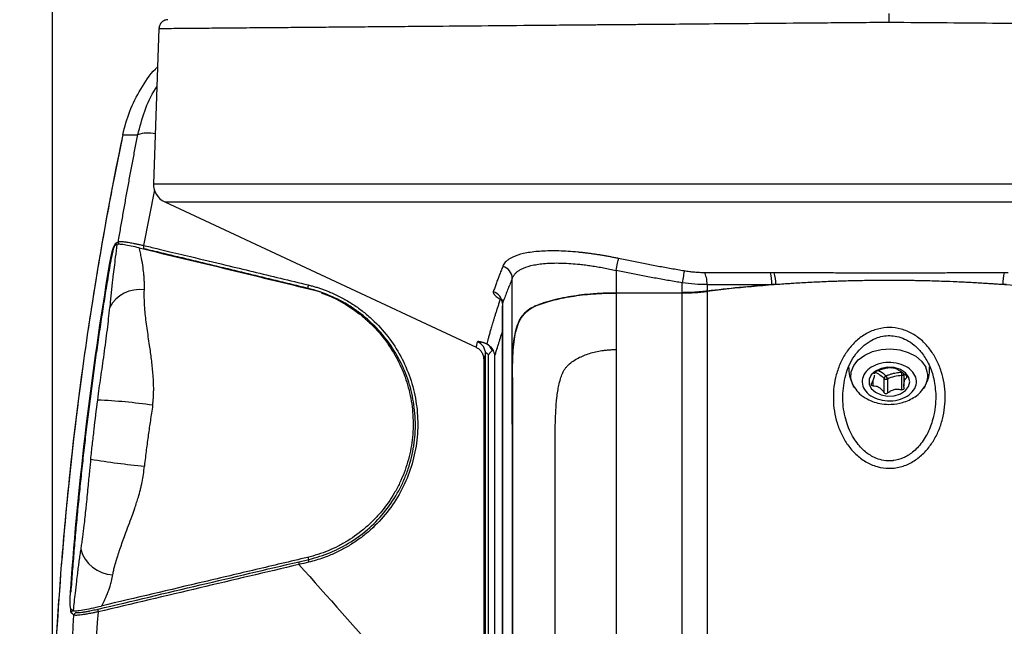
# Model space of a CAD drawing. Header units: millimetres. Extents: x 19 to 819, y 19 to 629.
# Tile 5 of 50: x 131 to 213, y 239 to 289. Entities that reach past the tile are written whole.
import ezdxf

# ---------------------------------------------------------------- set-up
doc = ezdxf.new("R2010")
doc.units = ezdxf.units.MM
doc.header["$LTSCALE"] = 3
doc.layers.add('DIMENSIONS', color=140, linetype='Continuous', lineweight=25)
doc.styles.add('SLDTEXTSTYLE0', font='TXT', dxfattribs={"width": 0.7})
doc.dimstyles.new('SLDDIMSTYLE0', dxfattribs={"dimtxt": 6.474023, "dimasz": 9.906, "dimexe": 0, "dimexo": 0.0625, "dimgap": 1.618506, "dimtad": 0, "dimtih": 1, "dimtoh": 1, "dimrnd": 1e-09, "dimzin": 12, "dimdsep": 46, "dimtxsty": 'SLDTEXTSTYLE0', "dimsah": 1, "dimcen": 0.09, "dimadec": 0, "dimazin": 3, "dimtfac": 1, "dimtofl": 0, "dimtmove": 0, "dimatfit": 3, "dimfxl": 0, "dimfrac": 2, "dimtolj": 1, "dimtzin": 12, "dimarcsym": 0})

# ---------------------------------------------------------------- blocks, each defined once
blk = doc.blocks.new('_D')
at = {"layer": 'DIMENSIONS'}
for p, q in [((199.27, 331.783), (96.157, 331.783)), ((105.682, 331.783), (105.682, 244.213)), ((96.063, 232.475), (93.889, 232.475)), ((93.889, 232.475), (93.889, 222.185)), ((115.301, 232.475), (117.475, 232.475)), ((117.475, 232.475), (117.475, 222.185)), ((93.889, 222.185), (96.063, 222.185)), ((117.475, 222.185), (115.301, 222.185)), ((105.682, 152.509), (105.682, 220.736)), ((199.27, 152.509), (96.157, 152.509))]:
    blk.add_line(p, q, dxfattribs=at)
for points in [[(105.682, 331.783), (104.158, 321.877), (107.206, 321.877)], [(105.682, 152.509), (107.206, 162.415), (104.158, 162.415)]]:
    blk.add_solid(points, dxfattribs=at)
at = {"layer": 'DIMENSIONS', "char_height": 6.35, "attachment_point": 1, "style": 'SLDTEXTSTYLE0'}
for s, insert in [('179.3', (93.37, 242.11)), ('7.06', (96.063, 230.371))]:
    blk.add_mtext(s, dxfattribs=dict(at, insert=insert))
blk = doc.blocks.new('_D_1')
at = {"layer": 'DIMENSIONS'}
for p, q in [((133.926, 216.083), (133.926, 365.547)), ((272.394, 225.023), (272.394, 365.547)), ((133.926, 356.022), (182.352, 356.022)), ((191.124, 356.022), (188.95, 356.022)), ((188.95, 356.022), (188.95, 345.732)), ((210.363, 356.022), (212.537, 356.022)), ((212.537, 356.022), (212.537, 345.732)), ((272.394, 356.022), (219.135, 356.022)), ((188.95, 345.732), (191.124, 345.732)), ((212.537, 345.732), (210.363, 345.732))]:
    blk.add_line(p, q, dxfattribs=at)
for points in [[(133.926, 356.022), (143.832, 354.498), (143.832, 357.546)], [(272.394, 356.022), (262.488, 357.546), (262.488, 354.498)]]:
    blk.add_solid(points, dxfattribs=at)
at = {"layer": 'DIMENSIONS', "char_height": 6.35, "attachment_point": 1, "style": 'SLDTEXTSTYLE0'}
for s, insert in [('138.5', (188.432, 365.657)), ('5.45', (191.124, 353.918))]:
    blk.add_mtext(s, dxfattribs=dict(at, insert=insert))

msp = doc.modelspace()

# ---------------------------------------------------------------- linework, layer by layer
for p, q in [((142.719, 288.405), (142.271, 275.564)), ((139.72, 279.6), (140.974, 279.623)), ((139.726, 279.599), (139.72, 279.6)), ((140.974, 279.623), (140.974, 279.623)), ((142.271, 275.564), (263.888, 275.564)), ((141.456, 270.466), (142.366, 275.056)), ((143.194, 274.058), (168.944, 262.045)), ((143.194, 274.058), (262.965, 274.058)), ((139.244, 270.551), (139, 270.395)), ((171.924, 267.521), (171.924, 267.751)), ((180.502, 268.393), (180.502, 266.563)), ((171.924, 263.909), (171.924, 267.521)), ((185.966, 266.563), (185.966, 267.374)), ((193.696, 267.252), (193.383, 267.229)), ((212.776, 267.229), (212.463, 267.252)), ((180.502, 266.563), (185.966, 266.563)), ((185.966, 266.535), (180.502, 266.535)), ((180.502, 266.535), (180.502, 261.862)), ((185.966, 176.784), (185.966, 266.535)), ((188.021, 266.659), (188.021, 176.441)), ((171.087, 265.959), (170.925, 266.011)), ((171.099, 265.481), (171.099, 191.054)), ((171.101, 265.655), (171.101, 191.031)), ((171.101, 265.655), (171.124, 265.483)), ((173.791, 265.461), (173.86, 265.461)), ((171.924, 259.622), (171.924, 263.909)), ((169.708, 211.623), (169.708, 261.512)), ((169.957, 211.186), (169.957, 261.432)), ((170.459, 261.329), (170.459, 210.359)), ((180.502, 261.862), (180.502, 177.015)), ((169.559, 261.059), (169.559, 220.885)), ((201.86, 259.926), (201.857, 259.851)), ((201.865, 259.851), (201.865, 259.953)), ((204.114, 258.536), (204.114, 259.709)), ((204.294, 259.853), (204.294, 258.842)), ((204.541, 259.554), (204.541, 259.651)), ((171.935, 259.564), (171.924, 259.564)), ((200.118, 258.847), (200.208, 258.734)), ((200.181, 258.743), (200.121, 258.841)), ((201.71, 259.281), (201.71, 258.869)), ((202.653, 258.288), (202.653, 259.461)), ((202.93, 259.423), (202.93, 258.249)), ((205.867, 258.613), (206.041, 258.847)), ((154.307, 244.327), (155.109, 244.517)), ((155.109, 244.517), (155.052, 244.732)), ((135.41, 240.457), (135.623, 240.283))]:
    msp.add_line(p, q)
at = {"flags": 128}
for points in [[(139.138, 270.634), (139.25, 270.705), (139.361, 270.776)], [(180.502, 268.393), (180.536, 268.552), (180.568, 268.706), (180.599, 268.854), (180.628, 268.992), (180.654, 269.117), (180.677, 269.226), (180.696, 269.316), (180.711, 269.387)], [(200.121, 258.841), (200.068, 258.943), (199.909, 259.474), (199.934, 260.016), (200.142, 260.538), (200.521, 261.01), (201.048, 261.404), (201.694, 261.697), (202.42, 261.873), (203.184, 261.921), (203.942, 261.838), (204.65, 261.629), (205.267, 261.306), (205.757, 260.888), (206.091, 260.4), (206.091, 260.4)], [(204.681, 259.594), (204.416, 259.941), (204.006, 260.208), (203.497, 260.367), (202.941, 260.4), (202.401, 260.303), (201.935, 260.088), (201.592, 259.778), (201.411, 259.405), (201.41, 259.011), (201.59, 258.639), (201.932, 258.328), (202.398, 258.112), (202.938, 258.015), (203.493, 258.047), (204.004, 258.205), (204.414, 258.471), (204.679, 258.817), (204.772, 259.206), (204.681, 259.594)], [(206.033, 258.833), (206.017, 258.805), (205.896, 258.624)], [(135.696, 239.914), (135.585, 240.005), (135.474, 240.096)]]:
    msp.add_lwpolyline(points, dxfattribs=at)
for centre, radius, start, end in [((141.811, 277.008), 2.745, 77.29628, 107.75182), ((143.87, 275.508), 1.6, 178, 244.99), ((139.385, 270.592), 0.251, 170.48335, 202.79751), ((139.609, 270.734), 0.251, 170.47239, 225.78493), ((141.758, 270.335), 0.33, 156.59202, 205.13525), ((170.817, 267.685), 1.109, 3.38687, 73.11043), ((190.502, 267.341), 2.884, 357.76697, 17.53125), ((190.753, 267.353), 2.944, 358.04526, 16.91794), ((215.406, 267.353), 2.944, 163.08206, 181.95474), ((155.426, 267.04), 0.396, 156.50185, 198.76685), ((141.092, 264.058), 2.76, 81.28481, 152.30269), ((170.001, 265.604), 1.101, 2.65158, 71.3715), ((168.61, 261.502), 1.098, 0.51357, 65.84552), ((201.016, 257.849), 2.298, 44.576, 67.41353), ((202.932, 259.423), 0.282, 113.70949, 172.28192), ((202.502, 259.392), 0.429, 4.15248, 42.46668), ((204.242, 256.588), 3.124, 92.36286, 114.84075), ((200.66, 259.685), 3.453, 0.40353, 5.09755), ((204.125, 259.895), 0.186, 266.39408, 334.78566), ((204.613, 259.67), 1.648, 329.49254, 26.29965), ((202.82, 259.65), 0.253, 228.40636, 295.78289), ((135.896, 214.437), 43.28, 81.63228, 87.67111), ((148.553, 323.066), 71.199, 260.727, 264.32776), ((138.998, 246.09), 2.841, 194.77968, 268.11355), ((154.535, 244.189), 0.266, 148.76808, 201.04589), ((155.34, 244.381), 0.268, 149.45729, 200.98792), ((135.725, 240.078), 0.251, 105.34126, 175.93255), ((135.947, 239.896), 0.251, 105.34151, 175.96621), ((137.928, 240.275), 0.267, 148.67686, 201.14794)]:
    msp.add_arc(centre, radius, start, end)
for points, knots in [([(143.465, 289.127), (143.373, 289.116), (143.184, 289.095), (142.934, 288.927), (142.759, 288.682), (142.732, 288.494), (142.72, 288.403)], [0, 0, 0, 0, 0.242339, 0.499646, 0.757132, 1, 1, 1, 1]), ([(142.753, 288.404), (142.747, 288.403), (142.731, 288.403), (142.996, 288.405), (143.524, 288.41), (144.374, 288.417), (145.593, 288.428), (147.256, 288.442), (149.316, 288.46), (151.419, 288.478), (153.397, 288.495), (155.118, 288.51), (156.971, 288.526), (158.954, 288.543), (161.067, 288.561), (163.307, 288.58), (166.215, 288.605), (169.964, 288.638), (173.429, 288.668), (175.841, 288.689), (177.014, 288.699), (178.215, 288.709), (179.444, 288.72), (180.699, 288.73), (181.98, 288.741), (183.772, 288.757), (186.259, 288.778), (189.638, 288.808), (193.598, 288.842), (198.142, 288.881), (201.374, 288.909), (203.079, 288.923)], [0, 0, 0, 0, 0.022482, 0.06479, 0.107004, 0.149123, 0.198944, 0.249724, 0.301461, 0.354156, 0.384704, 0.415565, 0.446738, 0.478224, 0.510023, 0.542135, 0.57456, 0.629683, 0.68825, 0.701876, 0.715676, 0.72965, 0.743797, 0.758118, 0.772612, 0.787281, 0.818388, 0.855214, 0.897759, 0.946022, 1, 1, 1, 1]), ([(203.079, 288.923), (203.079, 288.952), (203.079, 289.011), (203.079, 289.097), (203.079, 289.18), (203.079, 289.258), (203.079, 289.33), (203.079, 289.394), (203.079, 289.45), (203.079, 289.498), (203.079, 289.537), (203.079, 289.569), (203.079, 289.595), (203.079, 289.614), (203.079, 289.628), (203.079, 289.637), (203.079, 289.643), (203.079, 289.647), (203.079, 289.647), (203.079, 289.647)], [0, 0, 0, 0, 0.076382, 0.152996, 0.229156, 0.304186, 0.377452, 0.448383, 0.5165, 0.581415, 0.642843, 0.70059, 0.754548, 0.804681, 0.85101, 0.893599, 0.932547, 0.967971, 1, 1, 1, 1]), ([(203.079, 288.923), (204.677, 288.909), (207.716, 288.883), (212.011, 288.846), (215.081, 288.82), (217.087, 288.803), (218.19, 288.793), (219.235, 288.784), (220.225, 288.776), (221.158, 288.767), (222.035, 288.76), (223.59, 288.746), (225.792, 288.727), (228.59, 288.703), (231.247, 288.681), (233.763, 288.659), (236.137, 288.638), (238.372, 288.619), (241.218, 288.594), (244.565, 288.566), (248.237, 288.534), (251.511, 288.506), (254.193, 288.483), (256.366, 288.464), (258.11, 288.449), (259.598, 288.436), (260.834, 288.425), (261.943, 288.416), (262.819, 288.408), (263.365, 288.404), (263.394, 288.403), (263.407, 288.403)], [0, 0, 0, 0, 0.05056, 0.09614, 0.136739, 0.149291, 0.161278, 0.172699, 0.183555, 0.193847, 0.203573, 0.212734, 0.245817, 0.278003, 0.309292, 0.339684, 0.369178, 0.397776, 0.425476, 0.482001, 0.53757, 0.592181, 0.645834, 0.688071, 0.729696, 0.770707, 0.811105, 0.850889, 0.904228, 0.957384, 1, 1, 1, 1]), ([(139.72, 279.6), (139.89, 280.263), (140.232, 281.589), (141.185, 283.407), (141.989, 284.635), (142.546, 285.165), (142.608, 285.225)], [0, 0, 0, 0, 0.319806, 0.639673, 0.959349, 1, 1, 1, 1]), ([(140.974, 279.623), (141.145, 280.277), (141.487, 281.588), (142.07, 282.913), (142.512, 283.514), (142.551, 283.567)], [0, 0, 0, 0, 0.476685, 0.954629, 1, 1, 1, 1]), ([(139.72, 279.6), (137.796, 270.361), (136.342, 261.058), (135.1, 249.352), (134.88, 247.007), (134.5, 242.308), (134.338, 239.954), (133.943, 232.891), (133.796, 228.183), (133.741, 218.765), (133.832, 214.056), (134.145, 206.993), (134.279, 204.637), (134.606, 199.932), (134.798, 197.583), (135.905, 185.857), (137.252, 176.536), (139.067, 167.276)], [0, 0, 0, 0, 0.25, 0.25, 0.3125, 0.3125, 0.375, 0.375, 0.5, 0.5, 0.625, 0.625, 0.6875, 0.6875, 0.75, 0.75, 1, 1, 1, 1]), ([(139.642, 279.182), (139.421, 278.099), (138.985, 275.965), (138.418, 272.941), (137.946, 270.288), (137.579, 268.115), (137.003, 264.551), (135.977, 257.532), (134.841, 247.32), (134.034, 235.623), (133.723, 224.923), (133.804, 214.79), (134.206, 205.233), (134.794, 197.475), (135.389, 191.537), (135.85, 187.532), (136.253, 184.403), (136.591, 181.964), (136.886, 179.933), (137.269, 177.431), (137.756, 174.46), (138.33, 171.161), (138.772, 168.857), (138.995, 167.696)], [0, 0, 0, 0, 0.029557, 0.058229, 0.08224, 0.101597, 0.117132, 0.178768, 0.29123, 0.391711, 0.492133, 0.577332, 0.662562, 0.747808, 0.785299, 0.822087, 0.855584, 0.869633, 0.887914, 0.910464, 0.93729, 0.968397, 1, 1, 1, 1]), ([(139.361, 270.776), (139.424, 271.147), (139.551, 271.89), (139.744, 273.001), (139.941, 274.111), (140.141, 275.218), (140.344, 276.323), (140.551, 277.425), (140.761, 278.525), (140.903, 279.257), (140.974, 279.623)], [0, 0, 0, 0, 0.125262, 0.250431, 0.375517, 0.500527, 0.625472, 0.750359, 0.875199, 1, 1, 1, 1]), ([(139, 270.395), (138.98, 270.383), (138.956, 270.336), (138.912, 270.215), (138.896, 270.168), (138.863, 270.058), (138.846, 269.994), (138.811, 269.857), (138.793, 269.783), (138.756, 269.624), (138.738, 269.538), (138.684, 269.276), (138.648, 269.087), (138.616, 268.895)], [0, 0, 0, 0, 0.25, 0.25, 0.375, 0.375, 0.5, 0.5, 0.625, 0.625, 0.75, 0.75, 1, 1, 1, 1]), ([(139.244, 270.551), (139.199, 270.197), (139.118, 269.57), (139.01, 268.689), (138.928, 268.007), (138.86, 267.416), (138.802, 266.9), (138.746, 266.364), (138.694, 265.841), (138.664, 265.507), (138.649, 265.34)], [0, 0, 0, 0, 0.1984649, 0.3517666, 0.4945666, 0.5825959, 0.6876879, 0.7922727, 0.8963521, 1, 1, 1, 1]), ([(138.726, 269.027), (138.733, 269.068), (138.747, 269.15), (138.769, 269.271), (138.791, 269.39), (138.814, 269.507), (138.849, 269.679), (138.896, 269.896), (138.954, 270.136), (139.01, 270.338), (139.055, 270.475), (139.09, 270.562), (139.116, 270.613), (139.131, 270.627), (139.138, 270.634)], [0, 0, 0, 0, 0.0503691, 0.100291, 0.1500424, 0.1999025, 0.250149, 0.375047, 0.4998697, 0.6246633, 0.7495274, 0.8331615, 0.9162175, 1, 1, 1, 1]), ([(141.094, 270.261), (140.853, 270.319), (140.628, 270.368), (140.209, 270.453), (140.021, 270.488), (139.775, 270.527), (139.698, 270.538), (139.561, 270.555), (139.501, 270.561), (139.343, 270.571), (139.27, 270.568), (139.244, 270.551)], [0, 0, 0, 0, 0.25, 0.25, 0.5, 0.5, 0.625, 0.625, 0.75, 0.75, 1, 1, 1, 1]), ([(139.361, 270.776), (139.368, 270.779), (139.381, 270.786), (139.413, 270.793), (139.454, 270.797), (139.505, 270.799), (139.567, 270.798), (139.639, 270.794), (139.721, 270.787), (139.814, 270.778), (139.916, 270.765), (140.037, 270.748), (140.187, 270.724), (140.374, 270.692), (140.596, 270.65), (140.852, 270.599), (141.14, 270.538), (141.349, 270.491), (141.456, 270.466)], [0, 0, 0, 0, 0.047426, 0.095634, 0.144564, 0.194147, 0.244309, 0.294971, 0.346046, 0.397446, 0.449077, 0.500843, 0.567528, 0.641559, 0.722521, 0.809815, 0.90264, 1, 1, 1, 1]), ([(141.094, 270.261), (143.586, 269.666), (146.086, 269.065), (149.851, 268.155), (151.108, 267.85), (153.628, 267.237), (154.89, 266.929), (156.16, 266.616)], [0, 0, 0, 0, 0.5, 0.5, 0.75, 0.75, 1, 1, 1, 1]), ([(141.511, 266.785), (141.514, 266.859), (141.52, 267.006), (141.521, 267.227), (141.515, 267.445), (141.501, 267.709), (141.471, 268.107), (141.401, 268.696), (141.3, 269.312), (141.193, 269.858), (141.131, 270.139), (141.101, 270.275)], [0, 0, 0, 0, 0.061872, 0.123554, 0.185107, 0.246589, 0.347121, 0.523413, 0.752082, 0.880736, 1, 1, 1, 1]), ([(141.456, 270.466), (141.813, 270.381), (142.457, 270.228), (143.747, 269.921), (145.648, 269.467), (148.012, 268.9), (150.489, 268.304), (152.763, 267.755), (154.293, 267.384), (155.062, 267.198)], [0, 0, 0, 0, 0.079364, 0.142861, 0.285718, 0.5, 0.664637, 0.831294, 1, 1, 1, 1]), ([(155.051, 266.912), (154.545, 267.035), (153.534, 267.282), (152.02, 267.65), (150.507, 268.017), (148.996, 268.383), (147.486, 268.748), (145.977, 269.112), (144.47, 269.474), (142.964, 269.835), (141.961, 270.075), (141.46, 270.195)], [0, 0, 0, 0, 0.1109139, 0.2218696, 0.3328704, 0.4439194, 0.5550199, 0.666175, 0.777388, 0.8886619, 1, 1, 1, 1]), ([(180.711, 269.387), (180.606, 269.409), (180.396, 269.453), (180.081, 269.514), (179.769, 269.572), (179.458, 269.627), (179.149, 269.678), (178.842, 269.725), (178.537, 269.769), (178.235, 269.81), (177.935, 269.847), (177.638, 269.88), (176.893, 269.956), (175.739, 270.029), (174.304, 270.01), (173.079, 269.871), (172.33, 269.667), (171.905, 269.481), (171.683, 269.358), (171.495, 269.223), (171.341, 269.076), (171.218, 268.918), (171.166, 268.803), (171.139, 268.746)], [0, 0, 0, 0, 0.02324, 0.046338, 0.069307, 0.092161, 0.114914, 0.137579, 0.16017, 0.182702, 0.205187, 0.227641, 0.250077, 0.375549, 0.499516, 0.624285, 0.749188, 0.790694, 0.832154, 0.873692, 0.91543, 0.957492, 1, 1, 1, 1]), ([(186.131, 268.356), (185.774, 268.417), (185.057, 268.54), (183.979, 268.736), (182.895, 268.942), (181.805, 269.159), (181.077, 269.311), (180.711, 269.387)], [0, 0, 0, 0, 0.197187, 0.395648, 0.595519, 0.796928, 1, 1, 1, 1]), ([(135.458, 241.808), (135.499, 242.376), (135.582, 243.513), (135.72, 245.218), (135.867, 246.922), (136.025, 248.627), (136.193, 250.331), (136.371, 252.035), (136.56, 253.738), (136.759, 255.44), (136.969, 257.142), (137.188, 258.843), (137.418, 260.544), (137.659, 262.243), (137.91, 263.941), (138.171, 265.638), (138.442, 267.334), (138.631, 268.463), (138.726, 269.027)], [0, 0, 0, 0, 0.062331, 0.12469, 0.187076, 0.249488, 0.311924, 0.374384, 0.436866, 0.499369, 0.561891, 0.624432, 0.686991, 0.749566, 0.812155, 0.874758, 0.937374, 1, 1, 1, 1]), ([(171.139, 268.746), (171.09, 268.62), (170.991, 268.369), (170.85, 268.003), (170.716, 267.647), (170.588, 267.303), (170.467, 266.97), (170.391, 266.755), (170.353, 266.648)], [0, 0, 0, 0, 0.172724, 0.342974, 0.510784, 0.676195, 0.839251, 1, 1, 1, 1]), ([(171.924, 267.751), (171.936, 267.782), (171.961, 267.845), (172.009, 267.935), (172.066, 268.022), (172.132, 268.106), (172.207, 268.186), (172.29, 268.263), (172.383, 268.337), (172.486, 268.407), (172.597, 268.474), (172.717, 268.537), (173.038, 268.685), (173.667, 268.875), (174.766, 269.011), (176.056, 269.027), (177.159, 268.948), (177.977, 268.852), (178.468, 268.783), (178.968, 268.704), (179.474, 268.612), (179.987, 268.509), (180.33, 268.432), (180.502, 268.393)], [0, 0, 0, 0, 0.023036, 0.045971, 0.068824, 0.09161, 0.114349, 0.137059, 0.159759, 0.182469, 0.205211, 0.228004, 0.250869, 0.374692, 0.500553, 0.623742, 0.749982, 0.790798, 0.831899, 0.873329, 0.91513, 0.957341, 1, 1, 1, 1]), ([(171.924, 267.751), (171.866, 267.608), (171.748, 267.322), (171.579, 266.9), (171.414, 266.479), (171.254, 266.063), (171.152, 265.792), (171.101, 265.655)], [0, 0, 0, 0, 0.194626, 0.391962, 0.591985, 0.794672, 1, 1, 1, 1]), ([(185.966, 267.374), (185.609, 267.434), (184.891, 267.555), (183.809, 267.748), (182.716, 267.952), (181.612, 268.166), (180.874, 268.317), (180.502, 268.393)], [0, 0, 0, 0, 0.19543, 0.393131, 0.593118, 0.795403, 1, 1, 1, 1]), ([(186.131, 268.356), (186.118, 268.278), (186.095, 268.14), (186.035, 267.784), (185.999, 267.571), (185.966, 267.374)], [0, 0, 0, 0, 0.5, 0.5, 1, 1, 1, 1]), ([(187.815, 268.209), (187.747, 268.209), (187.611, 268.21), (187.403, 268.217), (187.195, 268.229), (186.985, 268.245), (186.774, 268.266), (186.561, 268.291), (186.347, 268.321), (186.203, 268.344), (186.131, 268.356)], [0, 0, 0, 0, 0.125276, 0.249779, 0.373856, 0.497857, 0.62213, 0.747021, 0.872867, 1, 1, 1, 1]), ([(188.021, 267.228), (188.02, 267.422), (188.001, 267.632), (187.926, 267.987), (187.872, 268.126), (187.815, 268.209)], [0, 0, 0, 0, 0.5, 0.5, 1, 1, 1, 1]), ([(212.589, 268.209), (212.411, 268.209), (212.042, 268.209), (211.47, 268.207), (210.863, 268.205), (210.143, 268.202), (209.138, 268.197), (207.901, 268.189), (206.617, 268.182), (205.023, 268.175), (203.078, 268.17), (201.137, 268.175), (199.546, 268.182), (198.272, 268.19), (197.032, 268.197), (195.825, 268.203), (194.724, 268.208), (193.941, 268.209), (193.57, 268.209)], [0, 0, 0, 0, 0.028548, 0.058908, 0.09108, 0.125061, 0.173107, 0.249922, 0.320173, 0.374937, 0.500123, 0.625137, 0.679225, 0.749938, 0.825425, 0.874783, 0.940794, 1, 1, 1, 1]), ([(155.062, 267.198), (155.167, 267.171), (155.377, 267.119), (155.688, 267.029), (155.996, 266.932), (156.303, 266.825), (156.606, 266.711), (157.104, 266.507), (157.784, 266.184), (158.621, 265.699), (159.419, 265.146), (160.417, 264.324), (161.534, 263.148), (162.626, 261.537), (163.446, 259.758), (163.964, 257.859), (164.161, 255.88), (164.022, 253.882), (163.542, 251.921), (162.732, 250.066), (161.619, 248.38), (160.474, 247.164), (159.456, 246.326), (158.647, 245.767), (157.799, 245.279), (157.018, 244.914), (156.318, 244.643), (155.71, 244.442), (155.297, 244.337), (155.09, 244.285)], [0, 0, 0, 0, 0.010388, 0.020775, 0.031168, 0.041574, 0.052001, 0.062454, 0.093477, 0.124594, 0.155904, 0.18733, 0.249603, 0.312327, 0.374666, 0.437403, 0.499796, 0.562506, 0.624951, 0.68752, 0.749995, 0.812407, 0.843532, 0.874889, 0.90603, 0.937443, 0.958193, 0.979027, 1, 1, 1, 1]), ([(218.138, 266.659), (215.707, 266.963), (213.234, 267.19), (209.465, 267.419), (208.198, 267.476), (206.283, 267.534), (205.642, 267.549), (204.355, 267.568), (203.707, 267.573), (200.479, 267.572), (197.935, 267.494), (192.922, 267.19), (190.452, 266.963), (188.021, 266.659)], [0, 0, 0, 0, 0.25, 0.25, 0.375, 0.375, 0.4375, 0.4375, 0.5, 0.5, 0.75, 0.75, 1, 1, 1, 1]), ([(188.021, 267.228), (188.24, 267.228), (188.68, 267.228), (189.343, 267.228), (190.009, 267.228), (190.678, 267.228), (191.35, 267.228), (192.024, 267.228), (192.702, 267.228), (193.156, 267.229), (193.383, 267.229)], [0, 0, 0, 0, 0.124946, 0.249851, 0.374743, 0.499652, 0.624603, 0.749626, 0.874749, 1, 1, 1, 1]), ([(193.696, 267.252), (193.916, 267.269), (194.357, 267.301), (195.021, 267.345), (195.685, 267.386), (196.351, 267.423), (197.018, 267.457), (197.685, 267.487), (198.354, 267.514), (199.024, 267.537), (199.695, 267.556), (200.367, 267.572), (201.04, 267.585), (201.714, 267.594), (202.389, 267.599), (203.235, 267.602), (204.25, 267.597), (205.434, 267.581), (206.614, 267.554), (207.79, 267.516), (208.964, 267.467), (210.135, 267.407), (211.302, 267.336), (212.076, 267.28), (212.463, 267.252)], [0, 0, 0, 0, 0.035792, 0.07153, 0.107221, 0.142876, 0.178501, 0.214106, 0.249699, 0.285288, 0.320882, 0.35649, 0.39212, 0.42778, 0.463479, 0.499226, 0.56194, 0.624528, 0.687037, 0.749513, 0.812001, 0.874547, 0.937199, 1, 1, 1, 1]), ([(142.195, 257.256), (142.204, 257.321), (142.23, 257.517), (142.258, 257.827), (142.276, 258.179), (142.285, 258.643), (142.273, 259.215), (142.215, 260.069), (142.105, 261.062), (141.931, 262.312), (141.73, 263.633), (141.59, 264.719), (141.5, 265.773), (141.506, 266.357), (141.511, 266.785)], [0, 0, 0, 0, 0.019113, 0.057225, 0.09018, 0.121123, 0.191918, 0.256495, 0.371514, 0.487691, 0.637567, 0.787267, 0.844195, 1, 1, 1, 1]), ([(156.134, 266.553), (157.278, 266.137), (158.324, 265.557), (159.514, 264.632), (159.746, 264.436), (160.191, 264.03), (160.404, 263.82), (161.018, 263.165), (161.392, 262.699), (162.068, 261.705), (162.372, 261.174), (162.886, 260.083), (163.099, 259.52), (163.352, 258.649), (163.426, 258.354), (163.55, 257.754), (163.6, 257.449), (163.713, 256.535), (163.739, 255.924), (163.705, 255.005), (163.681, 254.698), (163.608, 254.083), (163.558, 253.773), (163.371, 252.854), (163.198, 252.258), (162.867, 251.388), (162.744, 251.103), (162.475, 250.54), (162.327, 250.261), (161.851, 249.447), (161.494, 248.939), (160.901, 248.226), (160.693, 247.996), (160.26, 247.554), (160.032, 247.341), (159.33, 246.734), (158.838, 246.375), (158.063, 245.899), (157.799, 245.751), (157.259, 245.476), (156.982, 245.349), (156.145, 245.003), (155.575, 244.82), (154.99, 244.68)], [0, 0, 0, 0, 0.125, 0.125, 0.15625, 0.15625, 0.1875, 0.1875, 0.25, 0.25, 0.3125, 0.3125, 0.375, 0.375, 0.40625, 0.40625, 0.4375, 0.4375, 0.5, 0.5, 0.53125, 0.53125, 0.5625, 0.5625, 0.625, 0.625, 0.65625, 0.65625, 0.6875, 0.6875, 0.75, 0.75, 0.78125, 0.78125, 0.8125, 0.8125, 0.875, 0.875, 0.90625, 0.90625, 0.9375, 0.9375, 1, 1, 1, 1]), ([(155.109, 244.517), (155.72, 244.661), (156.315, 244.853), (157.472, 245.337), (158.036, 245.627), (159.128, 246.315), (159.64, 246.702), (160.598, 247.562), (161.043, 248.034), (161.862, 249.071), (162.221, 249.618), (162.688, 250.48), (162.831, 250.774), (163.093, 251.377), (163.212, 251.687), (163.527, 252.626), (163.68, 253.261), (163.829, 254.226), (163.864, 254.55), (163.908, 255.202), (163.916, 255.53), (163.899, 256.503), (163.833, 257.142), (163.597, 258.404), (163.424, 259.03), (162.985, 260.226), (162.719, 260.801), (162.094, 261.903), (161.732, 262.434), (160.939, 263.417), (160.505, 263.872), (159.8, 264.501), (159.556, 264.702), (159.049, 265.086), (158.787, 265.267), (157.986, 265.775), (157.43, 266.067), (156.274, 266.56), (155.674, 266.761), (155.051, 266.912)], [0, 0, 0, 0, 0.0625, 0.0625, 0.125, 0.125, 0.1875, 0.1875, 0.25, 0.25, 0.3125, 0.3125, 0.34375, 0.34375, 0.375, 0.375, 0.4375, 0.4375, 0.46875, 0.46875, 0.5, 0.5, 0.5625, 0.5625, 0.625, 0.625, 0.6875, 0.6875, 0.75, 0.75, 0.8125, 0.8125, 0.84375, 0.84375, 0.875, 0.875, 0.9375, 0.9375, 1, 1, 1, 1]), ([(170.353, 266.648), (170.35, 266.637), (170.344, 266.615), (170.345, 266.579), (170.354, 266.54), (170.371, 266.499), (170.396, 266.456), (170.43, 266.41), (170.488, 266.342), (170.585, 266.25), (170.736, 266.131), (170.862, 266.051), (170.925, 266.011)], [0, 0, 0, 0, 0.0707617, 0.1411792, 0.2115935, 0.2823455, 0.353771, 0.4261955, 0.4999304, 0.6673094, 0.8328573, 1, 1, 1, 1]), ([(173.791, 265.461), (173.849, 265.485), (173.965, 265.534), (174.146, 265.605), (174.334, 265.673), (174.528, 265.74), (174.728, 265.804), (174.935, 265.866), (175.324, 265.976), (175.922, 266.122), (176.766, 266.281), (177.659, 266.406), (178.434, 266.482), (179.064, 266.524), (179.54, 266.546), (180.02, 266.56), (180.341, 266.562), (180.502, 266.563)], [0, 0, 0, 0, 0.035749, 0.071424, 0.107063, 0.142704, 0.178382, 0.214135, 0.249999, 0.374836, 0.499616, 0.624658, 0.750145, 0.812497, 0.874797, 0.937234, 1, 1, 1, 1]), ([(173.86, 265.461), (174.263, 265.63), (174.712, 265.781), (175.704, 266.046), (176.253, 266.162), (177.393, 266.345), (177.99, 266.415), (179.234, 266.511), (179.865, 266.535), (180.502, 266.535)], [0, 0, 0, 0, 0.25, 0.25, 0.5, 0.5, 0.75, 0.75, 1, 1, 1, 1]), ([(188.021, 266.688), (187.946, 266.679), (187.798, 266.661), (187.572, 266.638), (187.344, 266.618), (187.116, 266.601), (186.886, 266.587), (186.656, 266.576), (186.426, 266.568), (186.196, 266.564), (186.043, 266.563), (185.966, 266.563)], [0, 0, 0, 0, 0.11289, 0.225285, 0.337207, 0.448678, 0.559718, 0.670348, 0.780591, 0.890468, 1, 1, 1, 1]), ([(137.655, 257.681), (137.749, 258.428), (137.825, 258.959), (137.997, 260.144), (138.091, 260.796), (138.278, 262.14), (138.372, 262.837), (138.533, 264.14), (138.595, 264.717), (138.649, 265.34)], [0, 0, 0, 0, 0.25, 0.25, 0.5, 0.5, 0.75, 0.75, 1, 1, 1, 1]), ([(170.925, 266.011), (170.889, 265.906), (170.819, 265.698), (170.72, 265.398), (170.627, 265.108), (170.539, 264.831), (170.456, 264.565), (170.378, 264.311), (170.304, 264.068), (170.219, 263.782), (170.125, 263.462), (170.029, 263.123), (169.944, 262.82), (169.869, 262.551), (169.828, 262.401), (169.807, 262.327)], [0, 0, 0, 0, 0.065198, 0.129561, 0.193116, 0.255892, 0.317922, 0.37924, 0.439882, 0.499888, 0.602808, 0.703988, 0.803707, 0.902268, 1, 1, 1, 1]), ([(171.924, 259.622), (171.924, 259.706), (171.925, 259.87), (171.927, 260.112), (171.93, 260.347), (171.935, 260.574), (171.94, 260.794), (171.947, 261.006), (171.955, 261.211), (171.964, 261.408), (171.99, 261.872), (172.047, 262.54), (172.186, 263.377), (172.407, 264.085), (172.674, 264.566), (172.922, 264.866), (173.111, 265.049), (173.319, 265.208), (173.544, 265.347), (173.709, 265.423), (173.791, 265.461)], [0, 0, 0, 0, 0.030623, 0.06053, 0.089721, 0.118197, 0.145959, 0.173008, 0.199345, 0.224971, 0.249887, 0.383011, 0.500031, 0.62927, 0.749886, 0.800779, 0.851083, 0.90095, 0.950537, 1, 1, 1, 1]), ([(171.935, 259.564), (171.935, 260.257), (171.948, 260.923), (172.007, 261.881), (172.033, 262.19), (172.106, 262.775), (172.153, 263.052), (172.277, 263.577), (172.354, 263.825), (172.544, 264.27), (172.657, 264.47), (172.926, 264.829), (173.084, 264.988), (173.441, 265.257), (173.64, 265.368), (173.86, 265.461)], [0, 0, 0, 0, 0.25, 0.25, 0.375, 0.375, 0.5, 0.5, 0.625, 0.625, 0.75, 0.75, 0.875, 0.875, 1, 1, 1, 1]), ([(203.492, 252.068), (203.355, 252.052), (202.877, 252.024), (202.055, 252.142), (201.112, 252.557), (200.297, 253.182), (199.635, 253.953), (199.117, 254.831), (198.749, 255.776), (198.52, 256.77), (198.435, 257.781), (198.486, 258.796), (198.684, 259.798), (199.022, 260.755), (199.515, 261.647), (200.155, 262.435), (200.949, 263.082), (201.874, 263.529), (202.614, 263.67), (203.35, 263.689), (204.087, 263.589), (205.023, 263.195), (205.838, 262.594), (206.503, 261.846), (207.025, 260.99), (207.396, 260.064), (207.631, 259.087), (207.723, 258.089), (207.681, 257.087), (207.499, 256.097), (207.183, 255.147), (206.723, 254.255), (206.123, 253.453), (205.373, 252.774), (204.486, 252.277), (203.826, 252.106), (203.492, 252.068)], [0, 0, 0, 0, 0.012528, 0.043499, 0.07441, 0.105304, 0.136263, 0.166559, 0.197998, 0.228557, 0.259564, 0.290623, 0.3213, 0.352751, 0.38319, 0.41407, 0.444962, 0.475889, 0.506763, 0.51251, 0.54291, 0.573476, 0.604026, 0.634494, 0.664354, 0.695243, 0.725433, 0.756107, 0.786655, 0.817014, 0.84789, 0.877887, 0.908265, 0.938856, 0.969444, 1, 1, 1, 1]), ([(171.099, 263.362), (171.067, 263.266), (170.969, 262.969), (170.856, 262.613), (170.757, 262.299), (170.702, 262.121), (170.65, 261.954), (170.599, 261.787), (170.545, 261.61), (170.499, 261.458), (170.472, 261.37), (170.459, 261.329)], [0, 0, 0, 0, 0.110526, 0.341798, 0.456645, 0.54332, 0.60192, 0.711302, 0.814886, 0.911108, 1, 1, 1, 1]), ([(199.24, 258.232), (199.307, 258.818), (199.439, 259.977), (200.222, 261.511), (201.205, 262.453), (202.075, 262.86), (202.679, 263.004), (203.277, 263.024), (203.895, 262.921), (204.535, 262.666), (205.18, 262.231), (205.806, 261.585), (206.36, 260.695), (206.791, 259.552), (206.875, 258.692), (206.919, 258.232)], [0, 0, 0, 0, 0.131257, 0.259337, 0.376109, 0.426309, 0.470981, 0.512868, 0.558215, 0.608796, 0.664639, 0.729921, 0.807786, 0.897364, 1, 1, 1, 1]), ([(168.924, 262.054), (169.013, 262.004), (169.193, 261.902), (169.398, 261.657), (169.534, 261.368), (169.551, 261.162), (169.559, 261.06)], [0, 0, 0, 0, 0.245671, 0.499698, 0.753879, 1, 1, 1, 1]), ([(168.939, 262.11), (168.937, 262.095), (168.93, 262.042), (169.005, 262.312), (169.059, 262.504)], [0, 0, 0, 0, 0.290999, 1, 1, 1, 1]), ([(169.807, 262.327), (169.776, 262.338), (169.714, 262.361), (169.626, 262.392), (169.543, 262.42), (169.467, 262.444), (169.395, 262.466), (169.33, 262.484), (169.244, 262.506), (169.153, 262.523), (169.078, 262.526), (169.066, 262.511), (169.059, 262.504)], [0, 0, 0, 0, 0.073388, 0.14544, 0.216543, 0.287098, 0.357516, 0.428208, 0.499577, 0.665698, 0.830789, 1, 1, 1, 1]), ([(169.708, 261.512), (169.676, 261.409), (169.614, 261.21), (169.572, 261.085), (169.554, 261.035), (169.559, 261.061), (169.559, 261.062)], [0, 0, 0, 0, 0.357771, 0.688533, 0.992752, 1, 1, 1, 1]), ([(169.957, 261.432), (169.94, 261.449), (169.906, 261.482), (169.859, 261.523), (169.817, 261.552), (169.768, 261.576), (169.719, 261.574), (169.712, 261.533), (169.708, 261.512)], [0, 0, 0, 0, 0.141995, 0.270896, 0.38936, 0.500777, 0.73394, 1, 1, 1, 1]), ([(169.957, 261.432), (169.984, 261.465), (170.038, 261.531), (170.114, 261.622), (170.185, 261.704), (170.227, 261.753), (170.248, 261.777)], [0, 0, 0, 0, 0.265484, 0.520319, 0.76498, 1, 1, 1, 1]), ([(170.328, 261.772), (170.324, 261.778), (170.317, 261.789), (170.304, 261.798), (170.288, 261.802), (170.268, 261.797), (170.255, 261.784), (170.248, 261.777)], [0, 0, 0, 0, 0.170503, 0.334392, 0.500268, 0.739946, 1, 1, 1, 1]), ([(170.328, 261.772), (170.342, 261.748), (170.372, 261.691), (170.412, 261.593), (170.447, 261.469), (170.455, 261.378), (170.459, 261.329)], [0, 0, 0, 0, 0.171663, 0.39546, 0.671524, 1, 1, 1, 1]), ([(175.466, 204.763), (175.466, 204.985), (175.466, 205.427), (175.466, 206.098), (175.466, 206.771), (175.466, 207.448), (175.466, 208.128), (175.466, 208.811), (175.466, 209.496), (175.466, 210.184), (175.466, 210.873), (175.466, 211.565), (175.466, 212.259), (175.466, 212.954), (175.466, 213.651), (175.466, 214.349), (175.466, 215.048), (175.466, 215.748), (175.466, 216.449), (175.466, 217.151), (175.466, 217.853), (175.466, 218.555), (175.466, 219.257), (175.466, 219.959), (175.466, 220.661), (175.466, 221.363), (175.466, 222.064), (175.466, 222.764), (175.466, 223.464), (175.466, 224.162), (175.466, 224.86), (175.466, 225.556), (175.466, 226.251), (175.466, 226.944), (175.466, 227.636), (175.466, 228.326), (175.466, 229.014), (175.466, 229.701), (175.466, 230.385), (175.466, 231.067), (175.466, 231.746), (175.466, 233.532), (175.466, 236.431), (175.466, 240.465), (175.466, 244.471), (175.466, 247.837), (175.466, 250.551), (175.465, 252.45), (175.466, 253.84), (175.465, 254.921), (175.475, 255.81), (175.515, 256.859), (175.586, 257.712), (175.676, 258.404), (175.77, 258.928), (175.894, 259.418), (176.041, 259.826), (176.186, 260.123), (176.314, 260.331), (176.473, 260.516), (176.71, 260.733), (177.046, 260.982), (177.478, 261.222), (177.945, 261.423), (178.429, 261.582), (178.934, 261.707), (179.393, 261.786), (179.801, 261.832), (180.152, 261.858), (180.386, 261.861), (180.502, 261.862)], [0, 0, 0, 0, 0.013872, 0.027678, 0.041418, 0.055091, 0.068696, 0.082232, 0.095699, 0.109096, 0.122423, 0.135678, 0.148863, 0.161975, 0.175015, 0.187981, 0.200874, 0.213693, 0.226438, 0.239108, 0.251703, 0.264222, 0.276665, 0.289032, 0.301322, 0.313535, 0.325671, 0.337729, 0.34971, 0.361613, 0.373438, 0.385184, 0.396852, 0.408441, 0.419951, 0.431382, 0.442734, 0.454006, 0.4652, 0.476314, 0.487348, 0.498303, 0.562979, 0.626282, 0.688176, 0.748631, 0.780315, 0.811395, 0.834413, 0.842876, 0.859987, 0.874336, 0.890068, 0.898581, 0.905883, 0.914239, 0.921693, 0.925867, 0.929633, 0.933165, 0.937468, 0.94506, 0.953133, 0.960788, 0.968744, 0.976512, 0.984372, 0.98962, 0.994825, 1, 1, 1, 1]), ([(205.202, 259.721), (205.395, 259.323), (205.356, 258.887), (204.832, 258.131), (204.369, 257.842), (203.243, 257.57), (202.626, 257.597), (201.558, 257.968), (201.15, 258.295), (200.764, 259.092), (200.803, 259.527), (201.327, 260.283), (201.79, 260.572), (202.916, 260.844), (203.533, 260.817), (204.601, 260.446), (205.009, 260.119), (205.202, 259.721)], [0, 0, 0, 0, 0.125, 0.125, 0.25, 0.25, 0.375, 0.375, 0.5, 0.5, 0.625, 0.625, 0.75, 0.75, 0.875, 0.875, 1, 1, 1, 1]), ([(206.128, 259.053), (206.166, 259.127), (206.31, 259.4), (206.421, 259.874), (206.414, 260.267), (206.412, 260.434)], [0, 0, 0, 0, 0.174726, 0.647968, 1, 1, 1, 1]), ([(199.75, 260.365), (199.745, 260.26), (199.728, 259.915), (199.853, 259.385), (200.048, 259.007), (200.133, 258.841)], [0, 0, 0, 0, 0.198375, 0.649949, 1, 1, 1, 1]), ([(201.854, 259.743), (201.84, 259.661), (201.811, 259.557), (201.73, 259.32), (201.678, 259.19), (201.619, 259.058)], [0, 0, 0, 0, 0.5, 0.5, 1, 1, 1, 1]), ([(201.86, 259.926), (201.856, 259.945), (201.873, 259.973), (201.944, 260.03), (201.996, 260.058), (202.045, 260.077)], [0, 0, 0, 0, 0.5, 0.5, 1, 1, 1, 1]), ([(203.229, 260.363), (203.146, 260.357), (203.059, 260.349), (202.87, 260.323), (202.768, 260.305), (202.562, 260.255), (202.455, 260.223), (202.248, 260.153), (202.145, 260.115), (202.045, 260.077)], [0, 0, 0, 0, 0.25, 0.25, 0.5, 0.5, 0.75, 0.75, 1, 1, 1, 1]), ([(202.185, 260.129), (202.247, 260.102), (202.504, 259.99), (202.683, 259.814), (202.819, 259.682)], [0, 0, 0, 0, 0.242298, 1, 1, 1, 1]), ([(202.819, 259.682), (202.857, 259.699), (202.933, 259.734), (203.053, 259.782), (203.175, 259.825), (203.301, 259.863), (203.458, 259.904), (203.648, 259.944), (203.872, 259.977), (204.024, 259.987), (204.1, 259.992)], [0, 0, 0, 0, 0.100222, 0.200062, 0.299796, 0.3997, 0.500049, 0.666824, 0.833048, 1, 1, 1, 1]), ([(203.229, 260.363), (203.27, 260.366), (203.326, 260.365), (203.432, 260.35), (203.479, 260.337), (203.506, 260.325)], [0, 0, 0, 0, 0.5, 0.5, 1, 1, 1, 1]), ([(204.449, 259.743), (204.359, 259.808), (204.271, 259.872), (204.094, 259.995), (204.007, 260.053), (203.842, 260.155), (203.764, 260.199), (203.625, 260.27), (203.562, 260.3), (203.506, 260.325)], [0, 0, 0, 0, 0.25, 0.25, 0.5, 0.5, 0.75, 0.75, 1, 1, 1, 1]), ([(204.449, 259.743), (204.493, 259.711), (204.533, 259.671), (204.568, 259.599), (204.562, 259.569), (204.541, 259.554)], [0, 0, 0, 0, 0.5, 0.5, 1, 1, 1, 1]), ([(171.935, 259.564), (171.936, 254.793), (171.936, 250.1), (171.937, 244.331), (171.937, 243.183), (171.937, 240.908), (171.937, 239.78), (171.937, 236.422), (171.937, 234.221), (171.938, 230.974), (171.938, 229.903), (171.938, 227.787), (171.938, 226.743), (171.938, 223.647), (171.938, 221.636), (171.938, 217.718), (171.938, 215.822), (171.938, 212.163), (171.939, 210.398), (171.939, 207.003), (171.938, 205.383), (171.938, 202.298), (171.938, 200.832), (171.938, 198.057), (171.938, 196.758), (171.938, 194.335), (171.938, 193.209), (171.937, 190.1), (171.937, 188.407), (171.936, 185.782), (171.936, 184.868), (171.935, 184.354)], [0, 0, 0, 0, 0.125, 0.125, 0.15625, 0.15625, 0.1875, 0.1875, 0.25, 0.25, 0.28125, 0.28125, 0.3125, 0.3125, 0.375, 0.375, 0.4375, 0.4375, 0.5, 0.5, 0.5625, 0.5625, 0.625, 0.625, 0.6875, 0.6875, 0.75, 0.75, 0.875, 0.875, 1, 1, 1, 1]), ([(201.71, 258.869), (201.666, 258.868), (201.626, 258.887), (201.591, 258.959), (201.597, 259.011), (201.619, 259.058)], [0, 0, 0, 0, 0.5, 0.5, 1, 1, 1, 1]), ([(201.71, 258.869), (201.8, 258.871), (201.888, 258.864), (202.065, 258.823), (202.152, 258.788), (202.317, 258.687), (202.395, 258.619), (202.534, 258.466), (202.597, 258.38), (202.653, 258.288)], [0, 0, 0, 0, 0.25, 0.25, 0.5, 0.5, 0.75, 0.75, 1, 1, 1, 1]), ([(204.299, 258.686), (204.293, 258.79), (204.292, 258.89), (204.304, 259.08), (204.318, 259.169), (204.36, 259.321), (204.389, 259.385), (204.457, 259.485), (204.497, 259.524), (204.541, 259.554)], [0, 0, 0, 0, 0.25, 0.25, 0.5, 0.5, 0.75, 0.75, 1, 1, 1, 1]), ([(203.424, 252.678), (203.424, 252.678), (203.423, 252.678), (203.423, 252.678), (203.422, 252.678), (203.42, 252.678), (203.417, 252.677), (203.412, 252.677), (203.403, 252.675), (203.386, 252.673), (203.356, 252.67), (203.302, 252.665), (203.208, 252.659), (203.129, 252.657), (203.079, 252.657), (203.078, 252.657), (203.076, 252.657), (203.067, 252.657), (203.046, 252.657), (203.002, 252.657), (202.757, 252.667), (202.312, 252.74), (201.767, 252.959), (201.299, 253.248), (200.889, 253.588), (200.492, 254.021), (199.97, 254.768), (199.571, 255.686), (199.324, 256.728), (199.231, 257.511), (199.238, 258.019), (199.241, 258.23)], [0, 0, 0, 0, 0.000076, 0.000136, 0.000243, 0.000433, 0.000773, 0.001381, 0.002466, 0.004402, 0.007855, 0.014013, 0.024982, 0.044071, 0.04409, 0.044128, 0.044433, 0.045044, 0.047488, 0.052377, 0.062169, 0.141325, 0.223443, 0.285441, 0.351063, 0.426878, 0.509667, 0.699274, 0.805403, 0.919412, 1, 1, 1, 1]), ([(200.208, 258.734), (200.337, 258.551), (200.602, 258.173), (201.362, 257.662), (202.279, 257.36), (203.299, 257.308), (204.273, 257.461), (205.102, 257.852), (205.637, 258.277), (205.806, 258.524), (205.867, 258.613)], [0, 0, 0, 0, 0.111682, 0.229699, 0.421312, 0.533627, 0.674463, 0.845607, 0.943648, 1, 1, 1, 1]), ([(202.93, 258.249), (202.889, 258.213), (202.833, 258.193), (202.727, 258.208), (202.68, 258.242), (202.653, 258.288)], [0, 0, 0, 0, 0.5, 0.5, 1, 1, 1, 1]), ([(202.93, 258.249), (203.013, 258.322), (203.1, 258.387), (203.29, 258.494), (203.391, 258.537), (203.597, 258.587), (203.704, 258.595), (203.911, 258.584), (204.014, 258.564), (204.114, 258.536)], [0, 0, 0, 0, 0.25, 0.25, 0.5, 0.5, 0.75, 0.75, 1, 1, 1, 1]), ([(206.917, 258.23), (206.919, 257.94), (206.922, 257.344), (206.795, 256.53), (206.606, 255.82), (206.391, 255.251), (206.128, 254.714), (205.81, 254.211), (205.43, 253.75), (205.036, 253.383), (204.638, 253.104), (204.121, 252.826), (203.7, 252.737), (203.424, 252.678)], [0, 0, 0, 0, 0.121419, 0.250078, 0.344674, 0.429614, 0.504923, 0.595372, 0.678718, 0.755293, 0.820298, 0.882487, 1, 1, 1, 1]), ([(204.299, 258.686), (204.303, 258.635), (204.286, 258.585), (204.215, 258.528), (204.163, 258.521), (204.114, 258.536)], [0, 0, 0, 0, 0.5, 0.5, 1, 1, 1, 1]), ([(137.08, 252.797), (137.125, 253.204), (137.171, 253.612), (137.263, 254.426), (137.31, 254.833), (137.454, 256.054), (137.553, 256.868), (137.655, 257.681)], [0, 0, 0, 0, 0.25, 0.25, 0.5, 0.5, 1, 1, 1, 1]), ([(142.195, 257.256), (142.131, 256.819), (142.069, 256.399), (141.949, 255.587), (141.892, 255.198), (141.78, 254.398), (141.725, 253.992), (141.646, 253.374), (141.62, 253.169), (141.568, 252.721), (141.542, 252.482), (141.515, 252.215)], [0, 0, 0, 0, 0.25, 0.25, 0.5, 0.5, 0.75, 0.75, 0.875, 0.875, 1, 1, 1, 1]), ([(137.08, 252.797), (137.074, 252.75), (137.06, 252.618), (137.027, 252.321), (136.98, 251.873), (136.921, 251.293), (136.856, 250.621), (136.783, 249.878), (136.713, 249.176), (136.617, 248.25), (136.528, 247.432), (136.443, 246.745), (136.404, 246.447), (136.365, 246.151), (136.314, 245.787), (136.272, 245.509), (136.25, 245.365)], [0, 0, 0, 0, 0.0184, 0.051207, 0.115205, 0.192034, 0.276343, 0.376252, 0.480016, 0.548382, 0.736556, 0.799812, 0.834517, 0.864484, 0.929899, 1, 1, 1, 1]), ([(138.904, 243.25), (138.916, 243.316), (138.938, 243.444), (138.979, 243.631), (139.021, 243.808), (139.1, 244.113), (139.204, 244.467), (139.326, 244.855), (139.418, 245.138), (139.544, 245.503), (139.709, 245.977), (139.94, 246.615), (140.203, 247.319), (140.476, 248.053), (140.699, 248.686), (140.873, 249.205), (141.034, 249.706), (141.16, 250.174), (141.258, 250.594), (141.346, 251.015), (141.439, 251.551), (141.49, 251.989), (141.515, 252.215)], [0, 0, 0, 0, 0.025039, 0.048775, 0.071344, 0.092842, 0.16541, 0.205392, 0.236948, 0.269115, 0.337842, 0.40481, 0.490424, 0.577234, 0.648257, 0.695813, 0.742837, 0.806574, 0.840065, 0.870579, 0.933414, 1, 1, 1, 1]), ([(136.25, 245.365), (136.238, 245.287), (136.214, 245.13), (136.179, 244.886), (136.143, 244.635), (136.108, 244.377), (136.075, 244.129), (136.03, 243.788), (135.97, 243.318), (135.882, 242.597), (135.764, 241.572), (135.676, 240.765), (135.623, 240.283)], [0, 0, 0, 0, 0.051107, 0.102825, 0.155119, 0.207947, 0.261258, 0.305283, 0.412702, 0.539662, 0.724467, 1, 1, 1, 1]), ([(137.7, 240.414), (140.51, 241.076), (146.045, 242.38), (151.582, 243.685), (154.307, 244.327)], [0, 0, 0, 0, 0.5077, 1, 1, 1, 1]), ([(154.99, 244.68), (154.274, 244.509), (153.562, 244.34), (152.14, 244.004), (151.431, 243.837), (149.302, 243.335), (147.883, 243.001), (143.627, 241.998), (140.79, 241.329), (137.954, 240.661)], [0, 0, 0, 0, 0.125, 0.125, 0.25, 0.25, 0.5, 0.5, 1, 1, 1, 1]), ([(154.287, 244.094), (151.555, 243.45), (146.018, 242.144), (140.484, 240.84), (137.68, 240.179)], [0, 0, 0, 0, 0.493288, 1, 1, 1, 1]), ([(137.962, 240.645), (137.999, 240.71), (138.077, 240.849), (138.191, 241.071), (138.308, 241.318), (138.435, 241.619), (138.559, 241.948), (138.685, 242.328), (138.808, 242.752), (138.87, 243.074), (138.904, 243.25)], [0, 0, 0, 0, 0.080652, 0.170146, 0.268538, 0.375049, 0.523298, 0.648287, 0.807667, 1, 1, 1, 1]), ([(135.396, 242.057), (135.382, 241.859), (135.371, 241.666), (135.357, 241.294), (135.354, 241.123), (135.355, 240.899), (135.357, 240.831), (135.362, 240.711), (135.366, 240.657), (135.38, 240.524), (135.394, 240.471), (135.41, 240.457)], [0, 0, 0, 0, 0.25, 0.25, 0.5, 0.5, 0.625, 0.625, 0.75, 0.75, 1, 1, 1, 1]), ([(135.474, 240.096), (135.466, 240.11), (135.45, 240.138), (135.431, 240.242), (135.426, 240.379), (135.424, 240.446)], [0, 0, 0, 0, 0.339051, 0.678404, 1, 1, 1, 1]), ([(135.623, 240.283), (135.636, 240.272), (135.668, 240.266), (135.76, 240.264), (135.822, 240.267), (136.036, 240.286), (136.219, 240.312), (136.644, 240.384), (136.878, 240.428), (137.388, 240.533), (137.664, 240.594), (137.953, 240.661)], [0, 0, 0, 0, 0.125, 0.125, 0.25, 0.25, 0.5, 0.5, 0.75, 0.75, 1, 1, 1, 1]), ([(137.68, 240.179), (137.623, 240.167), (137.511, 240.144), (137.352, 240.112), (137.202, 240.082), (137.063, 240.056), (136.855, 240.017), (136.596, 239.973), (136.307, 239.93), (136.069, 239.902), (135.902, 239.89), (135.795, 239.891), (135.728, 239.898), (135.707, 239.909), (135.696, 239.914)], [0, 0, 0, 0, 0.05389, 0.105954, 0.156029, 0.203973, 0.249661, 0.377485, 0.499301, 0.625505, 0.749155, 0.832512, 0.91625, 1, 1, 1, 1]), ([(135.88, 240.139), (135.886, 240.135), (135.896, 240.129), (135.924, 240.122), (135.959, 240.117), (136.005, 240.116), (136.085, 240.117), (136.223, 240.128), (136.444, 240.158), (136.709, 240.203), (136.977, 240.254), (137.231, 240.308), (137.46, 240.358), (137.62, 240.395), (137.7, 240.414)], [0, 0, 0, 0, 0.050368, 0.100456, 0.150451, 0.200542, 0.250916, 0.375489, 0.500761, 0.625029, 0.750396, 0.833228, 0.916192, 1, 1, 1, 1]), ([(137.68, 240.179), (137.055, 230.706), (136.912, 221.216), (137.604, 202.201), (138.432, 192.745), (139.736, 183.341)], [0, 0, 0, 0, 0.5, 0.5, 1, 1, 1, 1]), ([(137.765, 183.271), (136.477, 192.613), (135.65, 202.05), (134.953, 220.979), (135.087, 230.47), (135.696, 239.914)], [0, 0, 0, 0, 0.5, 0.5, 1, 1, 1, 1])]:
    msp.add_open_spline(points, degree=3, knots=knots)
for points in [[(138.616, 268.895), (137.116, 260.006), (136.042, 251.048), (135.396, 242.057)], [(193.252, 268.21), (191.412, 268.209), (189.595, 268.209), (187.815, 268.209)], [(193.57, 268.209), (193.464, 268.21), (193.358, 268.21), (193.252, 268.21)], [(212.907, 268.21), (212.801, 268.21), (212.695, 268.21), (212.589, 268.209)], [(188.02, 267.228), (187.35, 267.229), (186.664, 267.279), (185.966, 267.374)], [(188.02, 267.228), (188.02, 267.048), (188.02, 266.868), (188.021, 266.688)], [(193.383, 267.229), (191.576, 267.088), (189.788, 266.908), (188.021, 266.688)], [(185.966, 266.535), (186.673, 266.535), (187.357, 266.577), (188.021, 266.659)], [(171.17, 265.926), (171.093, 265.962), (171.011, 265.991), (170.925, 266.011)], [(169.807, 262.327), (170.038, 262.207), (170.22, 262.01), (170.328, 261.772)], [(170.248, 261.777), (170.178, 262.012), (170.024, 262.208), (169.807, 262.327)], [(171.924, 259.564), (171.924, 259.584), (171.924, 259.603), (171.924, 259.622)], [(171.924, 255.706), (171.924, 256.988), (171.924, 258.275), (171.924, 259.564)], [(171.924, 255.706), (171.924, 254.337), (171.924, 252.991), (171.924, 251.634)], [(171.924, 251.634), (171.924, 247.006), (171.924, 242.465), (171.924, 238.059)], [(155.09, 244.285), (154.822, 244.221), (154.554, 244.157), (154.287, 244.094)], [(154.287, 244.094), (159.047, 238.748), (163.828, 233.356), (168.637, 227.904)]]:
    msp.add_open_spline(points, degree=3)
at = {"layer": 'DIMENSIONS'}
msp.add_line((133.926, 212.273), (133.926, 283.152), dxfattribs=at)

# ---------------------------------------------------------------- dimensions: what is measured, and where the dimension line sits
dim = msp.add_linear_dim(base=(272.394, 356.022), p1=(133.926, 212.273), p2=(272.394, 221.213), dimstyle='SLDDIMSTYLE0', dxfattribs=at)
dim.commit()
dim.dimension.update_dxf_attribs({"geometry": '_D_1', "text_midpoint": (200.743, 356.022), "dimtype": 160})
dim = msp.add_linear_dim(base=(105.682, 331.783), p1=(203.079, 152.509), p2=(203.079, 331.783), angle=90, dimstyle='SLDDIMSTYLE0', dxfattribs=at)
dim.commit()
dim.dimension.update_dxf_attribs({"geometry": '_D', "text_midpoint": (105.682, 232.475), "dimtype": 160})

doc.saveas('drawing.dxf')
